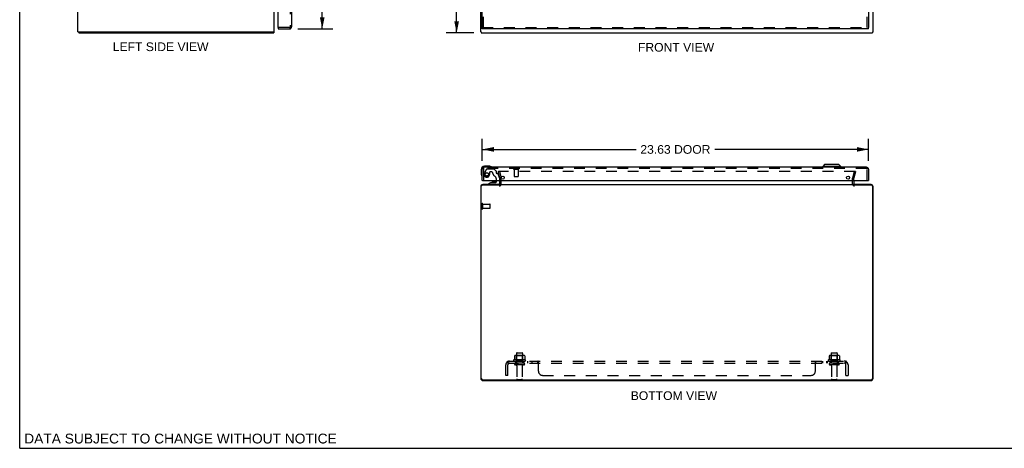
# Model space of a CAD drawing. Header units: inches. Extents: x 0 to 120, y 0 to 78.
# Tile 1 of 4: x 0 to 60, y 0 to 26. Entities that reach past the tile are written whole.
import ezdxf

# ---------------------------------------------------------------- set-up
doc = ezdxf.new("R2010")
doc.units = ezdxf.units.IN
doc.header["$LTSCALE"] = 6.625984
doc.header["$MEASUREMENT"] = 0
doc.linetypes.add('HIDDEN', pattern=[0.2, 0.1, -0.1])
doc.layers.get('0').update_dxf_attribs({"linetype": 'CONTINUOUS'})
for name, color, linetype in [('DEFAULT_2', 8, 'HIDDEN'), ('DIMENSIONS', 7, 'CONTINUOUS'), ('DOOR_ASSEMBLY', 7, 'CONTINUOUS'), ('SUBPANEL', 7, 'CONTINUOUS')]:
    doc.layers.add(name, color=color, linetype=linetype)
doc.styles.get("Standard").update_dxf_attribs({"font": 'arial.ttf'})
doc.dimstyles.new('DIMSTYLE_1', dxfattribs={"dimtxt": 0.531496, "dimasz": 0.708661, "dimexe": 0.09, "dimexo": 0.07, "dimgap": 0.0375, "dimtad": 0, "dimtih": 1, "dimtoh": 1, "dimzin": 4, "dimdsep": 46, "dimtxsty": 'Standard', "dimblk": '_FILLED', "dimblk1": '_FILLED', "dimblk2": '_FILLED', "dimcen": 0.09, "dimadec": 3, "dimazin": 1, "dimtfac": 1, "dimtdec": 3, "dimtofl": 0, "dimtmove": 0, "dimatfit": 3, "dimldrblk": '_FILLED', "dimfxl": 0, "dimtolj": 1, "dimtzin": 4, "dimarcsym": 0})

# ---------------------------------------------------------------- blocks, each defined once
blk = doc.blocks.new('_FILLED')
at = {"color": 0, "linetype": 'ByBlock'}
blk.add_solid([(0, 0), (-1, 0.2), (-1, -0.2)], dxfattribs=at)
blk = doc.blocks.new('*D2')
at = {"layer": 'DIMENSIONS', "color": 2, "linetype": 'Continuous'}
for p, q in [((27.774, 55.429), (26.095, 55.429)), ((26.732, 55.429), (26.732, 40.96)), ((26.732, 25.429), (26.732, 39.897)), ((27.774, 25.429), (26.095, 25.429))]:
    blk.add_line(p, q, dxfattribs=at)
at = {"layer": 'DIMENSIONS', "color": 2, "linetype": 'Continuous', "xscale": 0.7086614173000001, "yscale": 0.7086614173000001, "zscale": 0.7086614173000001}
for p, rotation in [((26.732, 55.429), 90), ((26.732, 25.429), 270)]:
    blk.add_blockref('_FILLED', p, dxfattribs=dict(at, rotation=rotation))
at = {"layer": 'DIMENSIONS', "color": 2, "linetype": 'Continuous', "insert": (26.732, 40.694), "char_height": 0.5315, "width": 1.85727, "attachment_point": 2, "line_spacing_factor": 0.9}
blk.add_mtext('30.00', dxfattribs=at)
blk = doc.blocks.new('*D4')
at = {"layer": 'DIMENSIONS', "color": 2, "linetype": 'Continuous'}
for p, q in [((17.008, 55.179), (19.147, 55.179)), ((18.509, 55.179), (18.509, 41.344)), ((18.509, 25.679), (18.509, 39.484)), ((17.008, 25.679), (19.147, 25.679))]:
    blk.add_line(p, q, dxfattribs=at)
at = {"layer": 'DIMENSIONS', "color": 2, "linetype": 'Continuous', "xscale": 0.7086614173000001, "yscale": 0.7086614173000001, "zscale": 0.7086614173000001}
for p, rotation in [((18.509, 55.179), 90), ((18.509, 25.679), 270)]:
    blk.add_blockref('_FILLED', p, dxfattribs=dict(at, rotation=rotation))
at = {"layer": 'DIMENSIONS', "color": 2, "linetype": 'Continuous', "insert": (18.509, 41.079), "char_height": 0.5315, "width": 2.22478, "attachment_point": 2, "line_spacing_factor": 0.9}
blk.add_mtext('29.50\\PDOOR', dxfattribs=at)
blk = doc.blocks.new('*D5')
at = {"layer": 'DIMENSIONS', "color": 2, "linetype": 'Continuous'}
for p, q in [((28.302, 17.59), (28.302, 18.938)), ((51.927, 17.59), (51.927, 18.938)), ((28.302, 18.3), (37.705, 18.3)), ((51.927, 18.3), (42.524, 18.3))]:
    blk.add_line(p, q, dxfattribs=at)
at = {"layer": 'DIMENSIONS', "color": 2, "linetype": 'Continuous', "xscale": 0.7086614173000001, "yscale": 0.7086614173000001, "zscale": 0.7086614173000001, "rotation": 180}
blk.add_blockref('_FILLED', (28.302, 18.3), dxfattribs=at)
at = {"layer": 'DIMENSIONS', "color": 2, "linetype": 'Continuous', "xscale": 0.7086614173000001, "yscale": 0.7086614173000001, "zscale": 0.7086614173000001}
blk.add_blockref('_FILLED', (51.927, 18.3), dxfattribs=at)
at = {"layer": 'DIMENSIONS', "color": 2, "linetype": 'Continuous', "insert": (40.114, 18.565), "char_height": 0.5315, "width": 4.28753, "attachment_point": 2, "line_spacing_factor": 0.9}
blk.add_mtext('23.63 DOOR', dxfattribs=at)

msp = doc.modelspace()

# ---------------------------------------------------------------- linework, layer by layer
at = {"color": 7, "linetype": 'Continuous'}
for p, q in [((0, 0), (0, 77.953)), ((3.564, 25.504), (3.668, 25.504)), ((3.614, 25.504), (3.614, 25.429)), ((15.449, 25.504), (15.561, 25.504)), ((15.538, 25.504), (15.538, 25.429)), ((28.207, 25.504), (28.24, 25.504)), ((28.24, 25.504), (28.24, 25.429)), ((52.207, 25.504), (52.174, 25.504)), ((52.174, 25.504), (52.174, 25.429)), ((0, 0), (120.472, 0))]:
    msp.add_line(p, q, dxfattribs=at)
at = {"color": 3, "linetype": 'Continuous'}
for p, q in [((3.561, 25.504), (3.561, 55.354)), ((15.561, 25.504), (15.561, 55.354)), ((28.207, 25.504), (28.207, 55.354)), ((52.207, 25.504), (52.207, 55.354)), ((3.561, 25.504), (3.564, 25.504)), ((3.614, 25.429), (15.538, 25.429)), ((3.671, 25.504), (15.449, 25.504)), ((28.24, 25.429), (52.174, 25.429)), ((29.382, 16.185), (29.382, 16.386)), ((51.032, 16.386), (51.032, 16.185)), ((28.207, 16.026), (28.207, 4.279)), ((28.24, 4.276), (28.24, 16.04)), ((29.382, 16.12), (28.32, 16.12)), ((29.369, 16.143), (28.324, 16.143)), ((29.382, 16.143), (51.032, 16.143)), ((52.094, 16.12), (51.032, 16.12)), ((52.09, 16.143), (51.045, 16.143)), ((52.174, 16.04), (52.174, 4.276)), ((52.207, 4.279), (52.207, 16.026)), ((28.32, 4.196), (52.094, 4.196)), ((28.343, 4.143), (52.071, 4.143))]:
    msp.add_line(p, q, dxfattribs=at)
for centre, radius, start, end in [((28.324, 16.026), 0.117, 90, 180), ((28.32, 16.04), 0.08, 90, 180), ((29.34, 16.185), 0.042, 270, 360), ((51.074, 16.185), 0.042, 180, 270), ((52.09, 16.026), 0.117, 0, 90), ((52.094, 16.04), 0.08, 0, 90), ((28.343, 4.279), 0.136, 180, 270), ((28.32, 4.276), 0.08, 180, 270), ((52.071, 4.279), 0.136, 270, 360), ((52.094, 4.276), 0.08, 270, 360)]:
    msp.add_arc(centre, radius, start, end, dxfattribs=at)
at = {"layer": 'DEFAULT_2', "color": 8, "linetype": 'HIDDEN'}
for p, q in [((29.35, 16.955), (29.277, 16.936)), ((29.381, 16.55), (29.277, 16.936)), ((51.109, 16.955), (29.304, 16.955)), ((29.35, 16.955), (29.453, 16.569)), ((50.96, 16.569), (51.064, 16.955)), ((51.136, 16.936), (51.033, 16.55)), ((51.064, 16.955), (51.136, 16.936)), ((29.382, 16.386), (29.382, 16.543)), ((29.457, 16.185), (29.457, 16.543)), ((50.957, 16.185), (50.957, 16.543)), ((51.032, 16.386), (51.032, 16.543)), ((28.282, 14.676), (28.282, 14.96)), ((28.325, 14.676), (28.325, 14.96)), ((28.325, 14.942), (28.772, 14.942)), ((28.325, 14.694), (28.772, 14.694)), ((28.782, 14.704), (28.782, 14.932)), ((30.263, 5.657), (30.263, 5.439)), ((30.837, 5.679), (30.326, 5.679)), ((30.398, 5.659), (30.378, 5.679)), ((30.394, 5.813), (30.394, 5.218)), ((30.398, 5.363), (30.398, 5.659)), ((30.765, 5.659), (30.398, 5.659)), ((30.424, 5.843), (30.739, 5.843)), ((30.765, 5.659), (30.785, 5.679)), ((30.765, 5.363), (30.765, 5.659)), ((30.769, 5.813), (30.769, 5.218)), ((30.901, 5.657), (30.901, 5.439)), ((49.513, 5.657), (49.513, 5.439)), ((50.087, 5.679), (49.576, 5.679)), ((49.648, 5.659), (49.628, 5.679)), ((49.644, 5.813), (49.644, 5.218)), ((50.015, 5.659), (49.648, 5.659)), ((49.648, 5.363), (49.648, 5.659)), ((49.674, 5.843), (49.989, 5.843)), ((50.015, 5.659), (50.035, 5.679)), ((50.015, 5.363), (50.015, 5.659)), ((50.019, 5.813), (50.019, 5.218)), ((50.151, 5.657), (50.151, 5.439)), ((30.938, 5.413), (30.226, 5.413)), ((30.248, 5.343), (30.916, 5.343)), ((30.839, 5.218), (30.324, 5.218)), ((30.839, 5.108), (30.324, 5.108)), ((30.398, 5.363), (30.378, 5.343)), ((30.765, 5.363), (30.398, 5.363)), ((30.417, 5.045), (30.417, 4.248)), ((30.747, 5.045), (30.747, 4.248)), ((30.765, 5.363), (30.785, 5.343)), ((50.188, 5.413), (49.476, 5.413)), ((49.498, 5.343), (50.166, 5.343)), ((50.089, 5.218), (49.574, 5.218)), ((50.089, 5.108), (49.574, 5.108)), ((49.648, 5.363), (49.628, 5.343)), ((50.015, 5.363), (49.648, 5.363)), ((49.667, 5.045), (49.667, 4.248)), ((49.997, 5.045), (49.997, 4.248)), ((50.015, 5.363), (50.035, 5.343)), ((30.447, 4.218), (30.717, 4.218)), ((49.697, 4.218), (49.967, 4.218))]:
    msp.add_line(p, q, dxfattribs=at)
for points in [[(29.304, 16.955), (29.303, 16.955), (29.301, 16.955), (29.299, 16.954), (29.297, 16.954), (29.296, 16.953), (29.294, 16.952), (29.293, 16.951), (29.291, 16.95), (29.29, 16.949), (29.289, 16.948), (29.288, 16.946), (29.287, 16.945), (29.286, 16.943), (29.285, 16.942), (29.285, 16.94), (29.285, 16.938), (29.284, 16.936), (29.284, 16.936)], [(29.284, 16.936), (29.285, 16.935), (29.285, 16.933), (29.285, 16.931)], [(51.127, 16.945), (51.126, 16.946), (51.125, 16.948), (51.124, 16.949), (51.122, 16.95), (51.121, 16.951), (51.119, 16.952), (51.118, 16.953), (51.116, 16.954), (51.114, 16.954), (51.113, 16.955), (51.111, 16.955), (51.109, 16.955)], [(51.127, 16.945), (51.128, 16.943), (51.128, 16.942), (51.129, 16.94), (51.129, 16.938), (51.129, 16.936), (51.129, 16.936)], [(51.129, 16.936), (51.129, 16.935), (51.129, 16.933), (51.128, 16.931)], [(30.263, 5.439), (30.263, 5.438), (30.263, 5.437), (30.262, 5.436), (30.262, 5.435), (30.262, 5.434), (30.261, 5.434), (30.261, 5.433), (30.261, 5.433), (30.26, 5.432), (30.26, 5.432), (30.26, 5.432), (30.259, 5.431), (30.259, 5.431), (30.259, 5.431), (30.258, 5.431), (30.258, 5.431), (30.258, 5.43), (30.258, 5.43)], [(30.269, 5.666), (30.267, 5.666), (30.266, 5.665), (30.265, 5.663), (30.264, 5.662), (30.263, 5.66), (30.263, 5.659), (30.263, 5.657)], [(30.895, 5.666), (30.896, 5.666), (30.897, 5.665), (30.899, 5.663), (30.9, 5.662), (30.9, 5.66), (30.901, 5.659), (30.901, 5.657)], [(30.906, 5.43), (30.906, 5.43), (30.905, 5.431), (30.905, 5.431), (30.905, 5.431), (30.905, 5.431), (30.904, 5.431), (30.904, 5.432), (30.904, 5.432), (30.903, 5.432), (30.903, 5.433), (30.903, 5.433), (30.902, 5.434), (30.902, 5.434), (30.902, 5.435), (30.901, 5.436), (30.901, 5.437), (30.901, 5.438), (30.901, 5.439)], [(49.513, 5.439), (49.513, 5.438), (49.513, 5.437), (49.512, 5.436), (49.512, 5.435), (49.512, 5.434), (49.511, 5.434), (49.511, 5.433), (49.511, 5.433), (49.51, 5.432), (49.51, 5.432), (49.51, 5.432), (49.509, 5.431), (49.509, 5.431), (49.509, 5.431), (49.508, 5.431), (49.508, 5.431), (49.508, 5.43), (49.508, 5.43)], [(49.519, 5.666), (49.517, 5.666), (49.516, 5.665), (49.515, 5.663), (49.514, 5.662), (49.513, 5.66), (49.513, 5.659), (49.513, 5.657)], [(50.145, 5.666), (50.146, 5.666), (50.147, 5.665), (50.149, 5.663), (50.15, 5.662), (50.15, 5.66), (50.151, 5.659), (50.151, 5.657)], [(50.156, 5.43), (50.156, 5.43), (50.155, 5.431), (50.155, 5.431), (50.155, 5.431), (50.155, 5.431), (50.154, 5.431), (50.154, 5.432), (50.154, 5.432), (50.153, 5.432), (50.153, 5.433), (50.153, 5.433), (50.152, 5.434), (50.152, 5.434), (50.152, 5.435), (50.151, 5.436), (50.151, 5.437), (50.151, 5.438), (50.151, 5.439)]]:
    msp.add_lwpolyline(points, dxfattribs=at)
for centre, radius, start, end in [((29.357, 16.543), 0.025, 0, 15), ((29.357, 16.543), 0.1, 0, 15), ((51.057, 16.543), 0.1, 165, 180), ((51.057, 16.543), 0.025, 165, 180), ((29.34, 16.185), 0.117, 270, 360), ((51.074, 16.185), 0.117, 180, 270), ((28.303, 14.96), 0.0215, 360, 180), ((28.303, 14.676), 0.0215, 180, 0), ((28.772, 14.932), 0.01, 360, 90), ((28.772, 14.704), 0.01, 270, 0), ((30.582, 4.812), 0.698, 117.6814, 120.66313), ((30.326, 5.537), 0.141, 90, 113.95), ((30.424, 5.813), 0.03, 90, 180), ((30.739, 5.813), 0.03, 0, 90), ((30.837, 5.537), 0.141, 66.05, 90), ((30.582, 4.812), 0.698, 59.33687, 62.3186), ((49.832, 4.812), 0.698, 117.6814, 120.66313), ((49.576, 5.537), 0.141, 90, 113.95), ((49.674, 5.813), 0.03, 90, 180), ((49.989, 5.813), 0.03, 0, 90), ((50.087, 5.537), 0.141, 66.05, 90), ((49.832, 4.812), 0.698, 59.33687, 62.3186), ((30.248, 5.381), 0.0384, 124.44966, 270), ((30.324, 5.163), 0.055, 90, 270), ((30.354, 5.045), 0.0625, 0, 90), ((30.809, 5.045), 0.0625, 90, 180), ((30.839, 5.163), 0.055, 270, 90), ((30.916, 5.381), 0.0384, 270, 55.55034), ((49.498, 5.381), 0.0384, 124.44966, 270), ((49.574, 5.163), 0.055, 90, 270), ((49.604, 5.045), 0.0625, 0, 90), ((50.059, 5.045), 0.0625, 90, 180), ((50.089, 5.163), 0.055, 270, 90), ((50.166, 5.381), 0.0384, 270, 55.55034), ((30.447, 4.248), 0.03, 180, 270), ((30.717, 4.248), 0.03, 270, 360), ((49.697, 4.248), 0.03, 180, 270), ((49.967, 4.248), 0.03, 270, 360)]:
    msp.add_arc(centre, radius, start, end, dxfattribs=at)
at = {"layer": 'DOOR_ASSEMBLY', "color": 8, "linetype": 'HIDDEN'}
for p, q in [((16.554, 55.062), (16.554, 25.796)), ((51.852, 25.754), (51.852, 55.104)), ((28.377, 25.754), (28.377, 29.834)), ((16.512, 25.754), (15.819, 25.754)), ((28.302, 25.754), (51.927, 25.754)), ((28.377, 17.094), (28.377, 16.386)), ((51.81, 17.136), (28.419, 17.136)), ((28.562, 17.092), (28.428, 16.859)), ((28.588, 17.107), (29.001, 17.107)), ((28.749, 16.906), (28.749, 16.773)), ((28.859, 16.922), (28.765, 16.922)), ((29.137, 16.983), (29.022, 17.098)), ((29.143, 16.969), (29.143, 16.891)), ((30.235, 17.093), (30.519, 17.093)), ((30.253, 17.093), (30.253, 16.646)), ((30.501, 17.093), (30.501, 16.646)), ((51.852, 16.386), (51.852, 17.094)), ((29.16, 16.386), (29.16, 16.496)), ((29.202, 16.832), (29.246, 16.832)), ((29.345, 16.553), (29.276, 16.809)), ((29.345, 16.553), (29.345, 16.386)), ((30.263, 16.636), (30.491, 16.636)), ((29.266, 16.143), (28.676, 16.143))]:
    msp.add_line(p, q, dxfattribs=at)
at = {"layer": 'DOOR_ASSEMBLY', "color": 3, "linetype": 'Continuous'}
for p, q in [((51.927, 55.104), (51.927, 25.754)), ((16.629, 29.679), (16.629, 25.796)), ((28.302, 25.754), (28.302, 29.679)), ((15.804, 25.769), (15.804, 28.837)), ((15.804, 25.679), (16.512, 25.679)), ((51.927, 25.679), (28.302, 25.679)), ((28.302, 16.386), (28.302, 17.094)), ((51.81, 17.211), (28.419, 17.211)), ((51.927, 17.094), (51.927, 16.386)), ((28.317, 16.386), (51.912, 16.386))]:
    msp.add_line(p, q, dxfattribs=at)
at = {"layer": 'DOOR_ASSEMBLY', "color": 7, "linetype": 'Continuous'}
for p, q in [((15.804, 25.754), (15.819, 25.754)), ((15.804, 25.754), (15.804, 25.679)), ((28.302, 25.679), (28.302, 25.754)), ((51.927, 25.679), (51.927, 25.754)), ((28.242, 17.071), (28.242, 16.781)), ((28.731, 17.271), (28.442, 17.271)), ((28.769, 17.268), (28.731, 17.271)), ((49.244, 17.368), (49.126, 17.25)), ((50.228, 17.25), (49.126, 17.25)), ((49.126, 17.25), (49.126, 17.211)), ((50.11, 17.368), (49.244, 17.368)), ((50.11, 17.368), (50.228, 17.25)), ((50.228, 17.25), (50.228, 17.211)), ((28.242, 16.781), (28.245, 16.743)), ((28.317, 16.386), (28.302, 16.386)), ((28.852, 16.281), (28.676, 16.182)), ((28.852, 16.281), (29.129, 16.281)), ((29.01, 16.297), (28.94, 16.297)), ((29.08, 16.297), (29.01, 16.297)), ((29.16, 16.312), (29.16, 16.386)), ((29.345, 16.386), (29.345, 16.222)), ((51.912, 16.386), (51.927, 16.386)), ((28.676, 16.143), (28.676, 16.182))]:
    msp.add_line(p, q, dxfattribs=at)
at = {"layer": 'DOOR_ASSEMBLY', "color": 8, "linetype": 'HIDDEN'}
msp.add_circle((28.577, 16.773), 0.103, dxfattribs=at)
at = {"layer": 'DOOR_ASSEMBLY', "color": 3, "linetype": 'Continuous'}
for centre in [(29.552, 16.574), (50.677, 16.574)]:
    msp.add_circle(centre, 0.094, dxfattribs=at)
for centre, radius, start, end in [((15.819, 25.769), 0.015, 180, 270), ((16.512, 25.796), 0.117, 270, 360), ((28.419, 17.094), 0.117, 90, 180), ((51.81, 17.094), 0.117, 0, 90)]:
    msp.add_arc(centre, radius, start, end, dxfattribs=at)
at = {"layer": 'DOOR_ASSEMBLY', "color": 8, "linetype": 'HIDDEN'}
for centre, radius, start, end in [((16.512, 25.796), 0.042, 270, 360), ((28.419, 17.094), 0.042, 90, 180), ((28.588, 17.077), 0.03, 90, 150), ((28.765, 16.906), 0.016, 90, 180), ((28.859, 16.832), 0.09, 0, 90), ((29.001, 17.077), 0.03, 45, 90), ((29.123, 16.969), 0.02, 0, 45), ((29.202, 16.891), 0.059, 180, 270), ((30.235, 17.114), 0.0215, 90, 270), ((30.519, 17.114), 0.0215, 270, 90), ((51.81, 17.094), 0.042, 0, 90), ((28.577, 16.773), 0.172, 150, 360), ((29.134, 16.832), 0.185, 180, 244.2582), ((28.972, 16.496), 0.188, 0, 64.2582), ((29.246, 16.801), 0.031, 15, 90), ((30.263, 16.646), 0.01, 180, 270), ((30.491, 16.646), 0.01, 270, 360)]:
    msp.add_arc(centre, radius, start, end, dxfattribs=at)
at = {"layer": 'DOOR_ASSEMBLY', "color": 7, "linetype": 'Continuous'}
for centre, radius, start, end in [((28.442, 17.071), 0.2, 90, 180), ((28.731, 17.021), 0.25, 59.11011, 90), ((28.852, 17.226), 0.015, 270, 353.62041), ((28.852, 17.222), 0.015, 6.37959, 59.11011), ((28.492, 16.781), 0.25, 180, 210.88989), ((28.29, 16.661), 0.015, 210.88989, 263.62041), ((28.287, 16.661), 0.015, 276.37959, 360), ((28.94, 16.207), 0.09, 90, 125.18775), ((29.08, 16.207), 0.09, 55.07677, 90), ((29.129, 16.312), 0.031, 270, 360), ((29.266, 16.222), 0.079, 270, 360)]:
    msp.add_arc(centre, radius, start, end, dxfattribs=at)
at = {"layer": 'SUBPANEL', "color": 8, "linetype": 'HIDDEN'}
for p, q in [((29.738, 4.468), (29.738, 5.106)), ((29.824, 5.289), (29.904, 5.192)), ((29.863, 5.218), (29.863, 5.343)), ((29.863, 5.343), (50.551, 5.343)), ((29.863, 5.218), (50.551, 5.218)), ((29.863, 4.468), (29.863, 5.106)), ((29.873, 5.241), (29.872, 5.243)), ((29.873, 5.24), (29.873, 5.241)), ((29.874, 5.238), (29.873, 5.24)), ((29.875, 5.237), (29.874, 5.238)), ((29.875, 5.235), (29.875, 5.237)), ((29.876, 5.234), (29.875, 5.235)), ((29.876, 5.232), (29.876, 5.234)), ((29.877, 5.231), (29.876, 5.232)), ((29.878, 5.23), (29.877, 5.231)), ((29.878, 5.228), (29.878, 5.23)), ((29.879, 5.227), (29.878, 5.228)), ((29.879, 5.226), (29.879, 5.227)), ((29.88, 5.225), (29.879, 5.226)), ((29.88, 5.223), (29.88, 5.225)), ((29.881, 5.222), (29.88, 5.223)), ((29.882, 5.221), (29.881, 5.222)), ((29.882, 5.22), (29.882, 5.221)), ((29.89, 5.2), (29.885, 5.204)), ((30.332, 5.343), (30.332, 5.218)), ((30.832, 5.343), (30.832, 5.218)), ((31.06, 5.343), (31.06, 5.218)), ((31.341, 5.343), (31.341, 5.218)), ((31.703, 5.218), (31.703, 5.343)), ((31.712, 5.338), (31.711, 5.339)), ((31.717, 5.204), (31.715, 5.208)), ((31.733, 5.297), (31.732, 5.299)), ((31.738, 5.192), (31.737, 5.192)), ((31.738, 4.718), (31.738, 5.289)), ((48.676, 5.289), (48.677, 5.29)), ((48.676, 4.718), (48.676, 5.289)), ((48.681, 5.297), (48.682, 5.299)), ((48.684, 5.192), (48.685, 5.193)), ((48.698, 5.334), (48.7, 5.336)), ((48.702, 5.213), (48.704, 5.214)), ((48.71, 5.343), (48.711, 5.343)), ((48.711, 5.218), (48.711, 5.343)), ((49.073, 5.343), (49.073, 5.218)), ((49.111, 5.343), (49.111, 5.218)), ((49.354, 5.343), (49.354, 5.218)), ((49.392, 5.343), (49.392, 5.218)), ((49.582, 5.343), (49.582, 5.218)), ((50.082, 5.343), (50.082, 5.218)), ((50.589, 5.289), (50.51, 5.192)), ((50.551, 5.218), (50.551, 5.343)), ((50.551, 4.468), (50.551, 5.106)), ((50.676, 5.106), (50.676, 4.468)), ((29.863, 4.468), (29.738, 4.468)), ((31.988, 4.468), (48.426, 4.468)), ((50.551, 4.468), (50.676, 4.468))]:
    msp.add_line(p, q, dxfattribs=at)
for points in [[(29.824, 5.289), (29.826, 5.29), (29.828, 5.292), (29.83, 5.294), (29.831, 5.297), (29.833, 5.299), (29.835, 5.302), (29.836, 5.305), (29.838, 5.308), (29.839, 5.311), (29.84, 5.314)], [(29.84, 5.314), (29.843, 5.32), (29.844, 5.323), (29.846, 5.326), (29.847, 5.329), (29.848, 5.331), (29.85, 5.334), (29.851, 5.336), (29.853, 5.338), (29.855, 5.339), (29.856, 5.34), (29.858, 5.341), (29.859, 5.342), (29.861, 5.342), (29.862, 5.343), (29.863, 5.343)], [(29.863, 5.277), (29.863, 5.277), (29.863, 5.277), (29.863, 5.277), (29.863, 5.277), (29.863, 5.277), (29.863, 5.277), (29.863, 5.277), (29.863, 5.276), (29.863, 5.276), (29.863, 5.276), (29.863, 5.275), (29.863, 5.275), (29.863, 5.274)], [(29.872, 5.243), (29.871, 5.245), (29.871, 5.245), (29.871, 5.246), (29.87, 5.247), (29.87, 5.248), (29.87, 5.249), (29.87, 5.25), (29.869, 5.251), (29.869, 5.252), (29.869, 5.253), (29.868, 5.254), (29.868, 5.254), (29.868, 5.255), (29.868, 5.256), (29.867, 5.257), (29.867, 5.258), (29.867, 5.259), (29.867, 5.26), (29.866, 5.261), (29.866, 5.262), (29.866, 5.262), (29.866, 5.263), (29.865, 5.264), (29.865, 5.265), (29.865, 5.266), (29.865, 5.266), (29.865, 5.267), (29.865, 5.268), (29.864, 5.269), (29.864, 5.269), (29.864, 5.27), (29.864, 5.271), (29.864, 5.272), (29.864, 5.272), (29.864, 5.273), (29.863, 5.274), (29.863, 5.274), (29.863, 5.275), (29.863, 5.276), (29.863, 5.276), (29.863, 5.276), (29.863, 5.277), (29.863, 5.277)], [(29.885, 5.204), (29.883, 5.206), (29.881, 5.208), (29.879, 5.21), (29.877, 5.211), (29.875, 5.213), (29.873, 5.214), (29.871, 5.215), (29.869, 5.216), (29.867, 5.217), (29.866, 5.217), (29.864, 5.217), (29.863, 5.218)], [(29.886, 5.214), (29.886, 5.214), (29.886, 5.214), (29.886, 5.214), (29.886, 5.214), (29.886, 5.214), (29.885, 5.215), (29.885, 5.215), (29.885, 5.215), (29.885, 5.216), (29.884, 5.216), (29.884, 5.217), (29.884, 5.217), (29.884, 5.218), (29.883, 5.218), (29.883, 5.219), (29.883, 5.219), (29.882, 5.22), (29.882, 5.22)], [(29.883, 5.217), (29.884, 5.217), (29.884, 5.216), (29.884, 5.216), (29.884, 5.216), (29.885, 5.215), (29.885, 5.215), (29.885, 5.215), (29.885, 5.214), (29.886, 5.214), (29.886, 5.214), (29.886, 5.214), (29.886, 5.214), (29.886, 5.214)], [(29.904, 5.192), (29.903, 5.192), (29.903, 5.192), (29.902, 5.192), (29.901, 5.192), (29.901, 5.192), (29.9, 5.192), (29.899, 5.193), (29.898, 5.194), (29.896, 5.195), (29.895, 5.196), (29.893, 5.197), (29.892, 5.198), (29.89, 5.2)], [(31.721, 5.323), (31.72, 5.326), (31.718, 5.329), (31.717, 5.331), (31.715, 5.334), (31.714, 5.336), (31.712, 5.338), (31.711, 5.339), (31.709, 5.34), (31.708, 5.341), (31.706, 5.342), (31.705, 5.342), (31.704, 5.343), (31.703, 5.343)], [(31.713, 5.211), (31.711, 5.213), (31.71, 5.214), (31.709, 5.215), (31.707, 5.216), (31.706, 5.217), (31.705, 5.217), (31.704, 5.217), (31.703, 5.218)], [(31.71, 5.214), (31.709, 5.215), (31.707, 5.216)], [(31.715, 5.208), (31.714, 5.21), (31.713, 5.211), (31.711, 5.213)], [(31.725, 5.196), (31.723, 5.197), (31.722, 5.198), (31.721, 5.2), (31.72, 5.201), (31.719, 5.203), (31.717, 5.204)], [(31.728, 5.308), (31.725, 5.314), (31.724, 5.317), (31.722, 5.32), (31.721, 5.323)], [(31.738, 5.192), (31.737, 5.192), (31.735, 5.192), (31.734, 5.192), (31.732, 5.192), (31.731, 5.192), (31.73, 5.192), (31.728, 5.193), (31.727, 5.194), (31.726, 5.195), (31.725, 5.196), (31.723, 5.197), (31.722, 5.198), (31.721, 5.2)], [(31.735, 5.292), (31.734, 5.294), (31.733, 5.297), (31.732, 5.299), (31.73, 5.302), (31.729, 5.305), (31.728, 5.308)], [(31.732, 5.192), (31.731, 5.192), (31.73, 5.192)], [(31.738, 5.289), (31.737, 5.29), (31.735, 5.292)], [(48.676, 5.192), (48.677, 5.192), (48.678, 5.192), (48.68, 5.192), (48.681, 5.192), (48.683, 5.192), (48.684, 5.192), (48.685, 5.193), (48.686, 5.194), (48.688, 5.195), (48.689, 5.196), (48.69, 5.197), (48.692, 5.198), (48.693, 5.2)], [(48.676, 5.192), (48.677, 5.192), (48.678, 5.192), (48.68, 5.192), (48.681, 5.192)], [(48.677, 5.29), (48.678, 5.292), (48.679, 5.294), (48.681, 5.297), (48.682, 5.299), (48.683, 5.302), (48.685, 5.305), (48.686, 5.308), (48.689, 5.314)], [(48.686, 5.194), (48.688, 5.195), (48.689, 5.196)], [(48.689, 5.314), (48.69, 5.317), (48.691, 5.32), (48.693, 5.323)], [(48.69, 5.197), (48.692, 5.198), (48.693, 5.2), (48.694, 5.201), (48.695, 5.203), (48.696, 5.204)], [(48.693, 5.323), (48.694, 5.326), (48.695, 5.329), (48.697, 5.331), (48.698, 5.334), (48.7, 5.336), (48.701, 5.338), (48.703, 5.339), (48.705, 5.34), (48.706, 5.341), (48.707, 5.342), (48.709, 5.342), (48.71, 5.343), (48.711, 5.343)], [(48.696, 5.204), (48.699, 5.208), (48.7, 5.21), (48.701, 5.211)], [(48.701, 5.211), (48.702, 5.213), (48.704, 5.214), (48.705, 5.215), (48.706, 5.216), (48.707, 5.217), (48.709, 5.217), (48.71, 5.217), (48.711, 5.218)], [(48.709, 5.217), (48.71, 5.217), (48.711, 5.218)], [(50.51, 5.192), (50.51, 5.192), (50.511, 5.192), (50.512, 5.192), (50.512, 5.192), (50.513, 5.192), (50.514, 5.192), (50.515, 5.193), (50.516, 5.194), (50.517, 5.195), (50.519, 5.196), (50.52, 5.197), (50.522, 5.198), (50.523, 5.2), (50.527, 5.203)], [(50.527, 5.203), (50.528, 5.204), (50.53, 5.206), (50.532, 5.208), (50.534, 5.21), (50.536, 5.211), (50.538, 5.213), (50.54, 5.214), (50.542, 5.215), (50.544, 5.216), (50.546, 5.217), (50.548, 5.217), (50.549, 5.217), (50.551, 5.218)], [(50.551, 5.277), (50.551, 5.277), (50.551, 5.277), (50.551, 5.277), (50.551, 5.277), (50.551, 5.276), (50.55, 5.276), (50.55, 5.276), (50.55, 5.275), (50.55, 5.275), (50.55, 5.274), (50.55, 5.273), (50.55, 5.273), (50.55, 5.272), (50.55, 5.272), (50.55, 5.271), (50.55, 5.27), (50.549, 5.27), (50.549, 5.269), (50.549, 5.269), (50.549, 5.268), (50.549, 5.267), (50.549, 5.266), (50.549, 5.266), (50.548, 5.265), (50.548, 5.264), (50.548, 5.264), (50.548, 5.263), (50.548, 5.262), (50.547, 5.261), (50.547, 5.261), (50.547, 5.26), (50.547, 5.259), (50.547, 5.258), (50.546, 5.257), (50.546, 5.257), (50.546, 5.256), (50.546, 5.255), (50.545, 5.254), (50.545, 5.253), (50.545, 5.252), (50.545, 5.252), (50.544, 5.251), (50.544, 5.25), (50.544, 5.249), (50.543, 5.248), (50.543, 5.247), (50.543, 5.246), (50.543, 5.246), (50.542, 5.245), (50.542, 5.244), (50.541, 5.243), (50.541, 5.242), (50.541, 5.241), (50.54, 5.24), (50.54, 5.239), (50.54, 5.238), (50.539, 5.237), (50.539, 5.236), (50.539, 5.235), (50.538, 5.234), (50.538, 5.233), (50.537, 5.233), (50.537, 5.232), (50.537, 5.231), (50.536, 5.23), (50.536, 5.229), (50.536, 5.229), (50.535, 5.228), (50.535, 5.227), (50.534, 5.226), (50.534, 5.226), (50.534, 5.225), (50.533, 5.224), (50.533, 5.223), (50.533, 5.223), (50.532, 5.222), (50.532, 5.221), (50.532, 5.221), (50.531, 5.22), (50.531, 5.219), (50.531, 5.219), (50.53, 5.218), (50.53, 5.218), (50.53, 5.217), (50.529, 5.217), (50.529, 5.216), (50.529, 5.216), (50.529, 5.215), (50.528, 5.215), (50.528, 5.214), (50.528, 5.214), (50.528, 5.214), (50.528, 5.214)], [(50.528, 5.214), (50.528, 5.214), (50.528, 5.214), (50.528, 5.214), (50.528, 5.214), (50.528, 5.214), (50.528, 5.214), (50.528, 5.214), (50.528, 5.215), (50.528, 5.215), (50.529, 5.215), (50.529, 5.216), (50.529, 5.216), (50.53, 5.216), (50.53, 5.217), (50.53, 5.217)], [(50.571, 5.32), (50.569, 5.323), (50.568, 5.326), (50.567, 5.329), (50.565, 5.331), (50.564, 5.334), (50.562, 5.336), (50.561, 5.338), (50.559, 5.339), (50.557, 5.34), (50.556, 5.341), (50.554, 5.342), (50.553, 5.342), (50.552, 5.343), (50.551, 5.343)], [(50.551, 5.274), (50.551, 5.275), (50.551, 5.275), (50.551, 5.276), (50.551, 5.276), (50.551, 5.276), (50.551, 5.277), (50.551, 5.277), (50.551, 5.277), (50.551, 5.277), (50.551, 5.277)], [(50.589, 5.289), (50.587, 5.29), (50.586, 5.292), (50.584, 5.294), (50.582, 5.297), (50.581, 5.299), (50.579, 5.302), (50.577, 5.305), (50.576, 5.308), (50.575, 5.311), (50.573, 5.314), (50.571, 5.32)]]:
    msp.add_lwpolyline(points, dxfattribs=at)
for centre, radius, start, end in [((29.975, 5.106), 0.237, 90, 180), ((29.975, 5.106), 0.112, 90, 180), ((50.439, 5.106), 0.237, 0, 90), ((50.439, 5.106), 0.112, 0, 90), ((31.988, 4.718), 0.25, 180, 270), ((48.426, 4.718), 0.25, 270, 360)]:
    msp.add_arc(centre, radius, start, end, dxfattribs=at)

# ---------------------------------------------------------------- texts
at = {"layer": 'DIMENSIONS', "color": 2, "linetype": 'Continuous', "attachment_point": 2, "line_spacing_factor": 0.9}
for s, insert, char_height, width in [('LEFT SIDE VIEW', (8.623, 24.849), 0.5315, 5.84448), ('FRONT VIEW', (40.155, 24.815), 0.5315, 4.65108), ('BOTTOM VIEW', (40.022, 3.491), 0.5315, 5.26754), ('DATA SUBJECT TO CHANGE WITHOUT NOTICE', (9.837, 0.899), 0.60236, 19.08301)]:
    msp.add_mtext(s, dxfattribs=dict(at, insert=insert, char_height=char_height, width=width))

# ---------------------------------------------------------------- dimensions: what is measured, and where the dimension line sits
at = {"layer": 'DIMENSIONS', "color": 2, "linetype": 'Continuous'}
dim = msp.add_linear_dim(base=(26.732, 25.429), p1=(27.844, 55.429), p2=(27.844, 25.429), angle=270, dimstyle='DIMSTYLE_1', dxfattribs=at)
dim.commit()
dim.dimension.update_dxf_attribs({"geometry": '*D2', "text_midpoint": (26.731, 40.426), "dimtype": 160})
dim = msp.add_linear_dim(base=(18.509, 25.679), p1=(16.938, 55.179), p2=(16.938, 25.679), angle=270, text='<>\\PDOOR', dimstyle='DIMSTYLE_1', dxfattribs=at)
dim.commit()
dim.dimension.update_dxf_attribs({"geometry": '*D4', "text_midpoint": (18.509, 40.414), "dimtype": 160})
dim = msp.add_linear_dim(base=(51.926789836, 18.299731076), p1=(28.301789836, 17.519621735), p2=(51.926789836, 17.519621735), text='<> DOOR', dimstyle='DIMSTYLE_1', dxfattribs=at)
dim.commit()
dim.dimension.update_dxf_attribs({"geometry": '*D5', "text_midpoint": (40.114289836, 18.299731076), "dimtype": 160})

doc.saveas('drawing.dxf')
